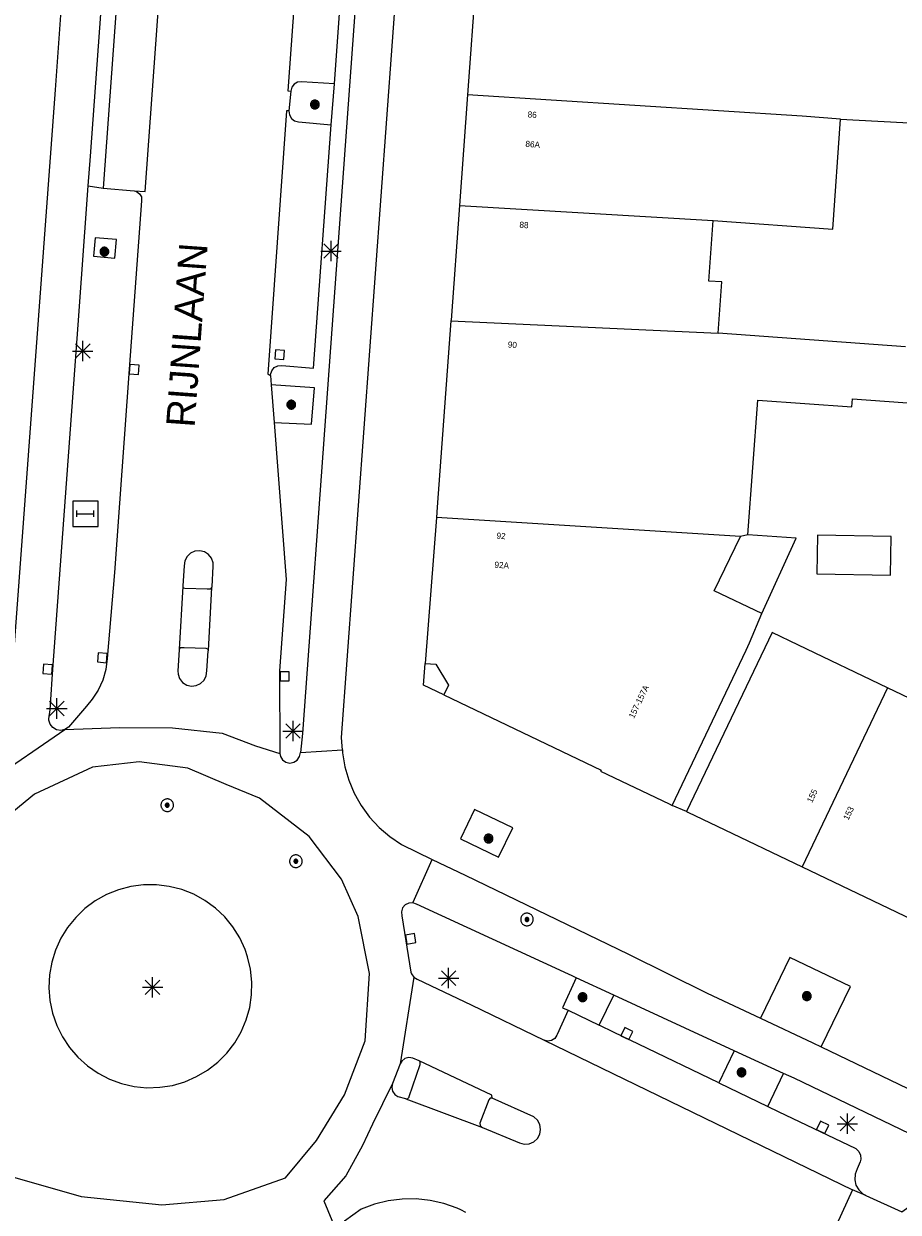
# Model space of a CAD drawing. Header units: metres. Extents: x 135779 to 137489, y 452643 to 455118.
# Tile 162 of 256: x 136267 to 136310, y 454057 to 454115. Entities that reach past the tile are written whole.
import ezdxf
from ezdxf.enums import TextEntityAlignment as Align

# ---------------------------------------------------------------- set-up
doc = ezdxf.new("R2010")
doc.units = ezdxf.units.M
for name, color, linetype, lineweight in [('KTop_NAR_Huisnummer tijdelijk (t)', 7, 'Continuous', 13), ('KTop_ORL_Weg_Straatnaam (t)', 7, 'Continuous', 13), ('KTop_PAL_Lichtmast', 40, 'Continuous', 13), ('KTop_PND_Grondvlaksituatie van BAG-pand [tachy]', 1, 'Continuous', 13), ('KTop_PND_Pandscheiding', 40, 'Continuous', 13), ('KTop_PUT_Inspectie- of rioolput', 15, 'Continuous', 13), ('KTop_PUT_Kolk', 15, 'Continuous', 13), ('KTop_STM_Abri', 40, 'Continuous', 13), ('KTop_VGO_Boom', 92, 'Continuous', 13), ('KTop_WGD_Fietspad', 40, 'Continuous', 13), ('KTop_WGD_Parkeervlak', 251, 'Continuous', 13), ('KTop_WGD_Rijbaan_Lokale weg', 251, 'Continuous', 13), ('KTop_WGD_Rijbaan_Lokale weg_fietsstrook', 40, 'Continuous', 13), ('KTop_WGD_Rijbaan_Lokale weg_verkeersdrempel', 40, 'Continuous', 13), ('KTop_WGD_Voetpad', 251, 'Continuous', 13)]:
    doc.layers.add(name, color=color, linetype=linetype, lineweight=lineweight)
doc.styles.add('Style-ROVU', font='ROVU.shx')
doc.styles.add('Style-ROVUCURSIEF', font='ROVUCURSIEF.shx')

# ---------------------------------------------------------------- blocks, each defined once
blk = doc.blocks.new('PAL_Lichtmast')
at = {"layer": 'KTop_PAL_Lichtmast'}
for p, q in [((-0.354, -0.354), (0.354, 0.354)), ((0.354, -0.354), (-0.354, 0.354)), ((0, -0.5), (0, 0.5)), ((-0.5, 0), (0.5, 0))]:
    blk.add_line(p, q, dxfattribs=at)
blk = doc.blocks.new('PUT_Inspectie-_of_rioolput')
at = {"layer": 'KTop_PUT_Inspectie- of rioolput', "flags": 128}
for points in [[(0.31, 0), (0.308, 0.032), (0.303, 0.064), (0.294, 0.095), (0.283, 0.126), (0.268, 0.155), (0.25, 0.182), (0.23, 0.207), (0.207, 0.23), (0.182, 0.25), (0.154, 0.268), (0.126, 0.283), (0.095, 0.294), (0.064, 0.303), (0.032, 0.308), (0, 0.309), (-0.032, 0.308), (-0.064, 0.303), (-0.096, 0.294), (-0.126, 0.283), (-0.155, 0.268), (-0.182, 0.25), (-0.207, 0.23), (-0.23, 0.207), (-0.25, 0.182), (-0.268, 0.154), (-0.283, 0.126), (-0.294, 0.095), (-0.303, 0.064), (-0.308, 0.032), (-0.309, 0), (-0.308, -0.032), (-0.303, -0.064), (-0.294, -0.096), (-0.283, -0.126), (-0.268, -0.155), (-0.25, -0.182), (-0.23, -0.207), (-0.207, -0.23), (-0.182, -0.25), (-0.155, -0.268), (-0.126, -0.283), (-0.096, -0.294), (-0.064, -0.303), (-0.032, -0.308), (0, -0.309), (0.032, -0.308), (0.064, -0.303), (0.095, -0.294), (0.126, -0.283), (0.155, -0.268), (0.182, -0.25), (0.207, -0.23), (0.23, -0.207), (0.25, -0.182), (0.268, -0.155), (0.283, -0.126), (0.294, -0.096), (0.303, -0.064), (0.308, -0.032), (0.31, 0)], [(0.095, 0), (0.094, 0.009), (0.092, 0.019), (0.09, 0.029), (0.086, 0.038), (0.082, 0.047), (0.076, 0.055), (0.07, 0.063), (0.063, 0.07), (0.055, 0.076), (0.047, 0.082), (0.038, 0.086), (0.029, 0.09), (0.019, 0.092), (0.009, 0.094), (0, 0.094), (-0.01, 0.094), (-0.02, 0.092), (-0.029, 0.09), (-0.039, 0.086), (-0.048, 0.082), (-0.056, 0.076), (-0.064, 0.07), (-0.071, 0.063), (-0.077, 0.055), (-0.082, 0.047), (-0.087, 0.038), (-0.09, 0.029), (-0.093, 0.019), (-0.094, 0.009), (-0.095, 0), (-0.094, -0.01), (-0.093, -0.02), (-0.09, -0.029), (-0.087, -0.039), (-0.082, -0.048), (-0.077, -0.056), (-0.071, -0.064), (-0.064, -0.071), (-0.056, -0.077), (-0.047, -0.082), (-0.039, -0.087), (-0.029, -0.09), (-0.02, -0.093), (-0.01, -0.094), (0, -0.095), (0.009, -0.094), (0.019, -0.093), (0.029, -0.09), (0.038, -0.087), (0.047, -0.082), (0.055, -0.077), (0.063, -0.071), (0.07, -0.064), (0.076, -0.056), (0.082, -0.047), (0.086, -0.039), (0.09, -0.029), (0.092, -0.02), (0.094, -0.01), (0.095, 0)], [(0.035, 0), (0.034, 0.003), (0.034, 0.007), (0.033, 0.01), (0.031, 0.014), (0.03, 0.017), (0.028, 0.02), (0.026, 0.023), (0.023, 0.026), (0.02, 0.028), (0.017, 0.03), (0.014, 0.031), (0.01, 0.033), (0.007, 0.034), (0.003, 0.034), (0, 0.034), (-0.004, 0.034), (-0.007, 0.034), (-0.011, 0.033), (-0.014, 0.031), (-0.018, 0.03), (-0.021, 0.028), (-0.023, 0.026), (-0.026, 0.023), (-0.028, 0.02), (-0.03, 0.017), (-0.032, 0.014), (-0.033, 0.01), (-0.034, 0.007), (-0.035, 0.003), (-0.035, 0), (-0.035, -0.004), (-0.034, -0.007), (-0.033, -0.011), (-0.032, -0.014), (-0.03, -0.018), (-0.028, -0.021), (-0.026, -0.023), (-0.023, -0.026), (-0.021, -0.028), (-0.017, -0.03), (-0.014, -0.032), (-0.011, -0.033), (-0.007, -0.034), (-0.004, -0.035), (0, -0.035), (0.003, -0.035), (0.007, -0.034), (0.01, -0.033), (0.014, -0.032), (0.017, -0.03), (0.02, -0.028), (0.023, -0.026), (0.026, -0.023), (0.028, -0.021), (0.03, -0.017), (0.031, -0.014), (0.033, -0.011), (0.034, -0.007), (0.034, -0.004), (0.035, 0)], [(0.01, 0.02), (0.007, 0.02), (0.005, 0.021), (0.003, 0.022), (0.001, 0.022), (-0.001, 0.022), (-0.004, 0.022), (-0.006, 0.021), (-0.008, 0.02), (-0.01, 0.019), (-0.012, 0.018), (-0.014, 0.017), (-0.016, 0.015), (-0.017, 0.013), (-0.019, 0.012), (-0.02, 0.009), (-0.021, 0.007), (-0.022, 0.005), (-0.022, 0.003), (-0.022, 0.001), (-0.022, -0.001), (-0.022, -0.004), (-0.022, -0.006), (-0.021, -0.008), (-0.02, -0.01), (-0.019, -0.012), (-0.017, -0.014), (-0.016, -0.016), (-0.014, -0.017), (-0.012, -0.019), (-0.01, -0.02), (-0.008, -0.021), (-0.006, -0.022), (-0.003, -0.022), (-0.001, -0.022), (0.001, -0.022), (0.003, -0.022), (0.005, -0.022), (0.008, -0.021), (0.01, -0.02), (0.012, -0.019), (0.014, -0.017), (0.015, -0.016), (0.017, -0.014), (0.018, -0.012), (0.02, -0.01), (0.02, -0.008), (0.021, -0.006), (0.022, -0.003), (0.022, -0.001), (0.022, 0.001), (0.022, 0.003), (0.021, 0.005), (0.02, 0.008), (0.019, 0.01), (0.018, 0.012), (0.017, 0.014), (0.015, 0.015), (0.013, 0.017), (0.012, 0.018), (0.01, 0.02)]]:
    blk.add_lwpolyline(points, dxfattribs=at)
blk = doc.blocks.new('PUT_Kolk')
at = {"layer": 'KTop_PUT_Kolk', "flags": 128}
blk.add_lwpolyline([(0.225, -0.225), (0.225, 0.225), (-0.225, 0.225), (-0.225, -0.225), (0.225, -0.225)], dxfattribs=at)
blk = doc.blocks.new('STM_Abri')
at = {"layer": 'KTop_STM_Abri', "flags": 128}
for points in [[(0.625, -0.625), (0.625, 0.625), (-0.625, 0.625), (-0.625, -0.625), (0.625, -0.625)], [(-0.4165, -0.1565), (-0.4165, 0.1565)], [(-0.4165, 0), (0.4165, 0)], [(0.4165, -0.1565), (0.4165, 0.1565)]]:
    blk.add_lwpolyline(points, dxfattribs=at)
blk = doc.blocks.new('VGO_Boom')
at = {"layer": 'KTop_VGO_Boom', "flags": 128}
for points in [[(0.215, 0), (0.214, 0.022), (0.21, 0.045), (0.204, 0.066), (0.196, 0.087), (0.186, 0.108), (0.174, 0.126), (0.16, 0.144), (0.144, 0.16), (0.126, 0.174), (0.107, 0.186), (0.087, 0.196), (0.066, 0.204), (0.045, 0.21), (0.022, 0.214), (-0.001, 0.215), (-0.023, 0.214), (-0.045, 0.21), (-0.067, 0.204), (-0.088, 0.196), (-0.108, 0.186), (-0.127, 0.174), (-0.144, 0.16), (-0.16, 0.144), (-0.174, 0.126), (-0.187, 0.107), (-0.197, 0.087), (-0.205, 0.066), (-0.211, 0.045), (-0.214, 0.022), (-0.215, -0.001), (-0.214, -0.023), (-0.211, -0.045), (-0.205, -0.067), (-0.197, -0.088), (-0.187, -0.108), (-0.174, -0.127), (-0.16, -0.144), (-0.144, -0.16), (-0.127, -0.174), (-0.108, -0.187), (-0.088, -0.197), (-0.067, -0.205), (-0.045, -0.211), (-0.023, -0.214), (0, -0.215), (0.022, -0.214), (0.045, -0.211), (0.066, -0.205), (0.087, -0.197), (0.108, -0.187), (0.126, -0.174), (0.144, -0.16), (0.16, -0.144), (0.174, -0.127), (0.186, -0.108), (0.196, -0.088), (0.204, -0.067), (0.21, -0.045), (0.214, -0.023), (0.215, -0.001)], [(0.155, 0), (0.154, 0.016), (0.152, 0.032), (0.147, 0.048), (0.142, 0.063), (0.134, 0.078), (0.125, 0.091), (0.115, 0.104), (0.104, 0.115), (0.091, 0.125), (0.077, 0.134), (0.063, 0.142), (0.048, 0.147), (0.032, 0.152), (0.016, 0.154), (-0.001, 0.155), (-0.017, 0.154), (-0.033, 0.152), (-0.048, 0.147), (-0.064, 0.142), (-0.078, 0.134), (-0.092, 0.125), (-0.104, 0.115), (-0.116, 0.104), (-0.126, 0.091), (-0.135, 0.077), (-0.142, 0.063), (-0.148, 0.048), (-0.152, 0.032), (-0.155, 0.016), (-0.155, -0.001), (-0.155, -0.017), (-0.152, -0.033), (-0.148, -0.048), (-0.142, -0.064), (-0.135, -0.078), (-0.126, -0.092), (-0.116, -0.104), (-0.104, -0.116), (-0.092, -0.126), (-0.078, -0.135), (-0.064, -0.142), (-0.048, -0.148), (-0.033, -0.152), (-0.017, -0.155), (0, -0.155), (0.016, -0.155), (0.032, -0.152), (0.048, -0.148), (0.063, -0.142), (0.078, -0.135), (0.091, -0.126), (0.104, -0.116), (0.115, -0.104), (0.125, -0.092), (0.134, -0.078), (0.142, -0.064), (0.147, -0.048), (0.152, -0.033), (0.154, -0.017), (0.155, -0.001)], [(0.095, 0), (0.094, 0.01), (0.093, 0.02), (0.09, 0.029), (0.087, 0.039), (0.082, 0.048), (0.077, 0.056), (0.071, 0.064), (0.064, 0.071), (0.056, 0.077), (0.047, 0.082), (0.039, 0.087), (0.029, 0.09), (0.02, 0.093), (0.01, 0.094), (-0.001, 0.095), (-0.01, 0.094), (-0.02, 0.093), (-0.03, 0.09), (-0.039, 0.087), (-0.048, 0.082), (-0.056, 0.077), (-0.064, 0.071), (-0.071, 0.064), (-0.077, 0.056), (-0.083, 0.047), (-0.087, 0.039), (-0.091, 0.029), (-0.093, 0.02), (-0.095, 0.01), (-0.095, -0.001), (-0.095, -0.01), (-0.093, -0.02), (-0.091, -0.03), (-0.087, -0.039), (-0.083, -0.048), (-0.077, -0.056), (-0.071, -0.064), (-0.064, -0.071), (-0.056, -0.077), (-0.048, -0.083), (-0.039, -0.087), (-0.03, -0.091), (-0.02, -0.093), (-0.01, -0.095), (0, -0.095), (0.01, -0.095), (0.02, -0.093), (0.029, -0.091), (0.039, -0.087), (0.048, -0.083), (0.056, -0.077), (0.064, -0.071), (0.071, -0.064), (0.077, -0.056), (0.082, -0.048), (0.087, -0.039), (0.09, -0.03), (0.093, -0.02), (0.094, -0.01), (0.095, -0.001)], [(0.035, 0), (0.035, 0.004), (0.034, 0.007), (0.033, 0.011), (0.032, 0.014), (0.03, 0.018), (0.028, 0.021), (0.026, 0.023), (0.023, 0.026), (0.021, 0.028), (0.017, 0.03), (0.014, 0.032), (0.011, 0.033), (0.007, 0.034), (0.004, 0.035), (-0.001, 0.035), (-0.004, 0.035), (-0.008, 0.034), (-0.011, 0.033), (-0.015, 0.032), (-0.018, 0.03), (-0.021, 0.028), (-0.024, 0.026), (-0.027, 0.023), (-0.029, 0.021), (-0.031, 0.017), (-0.032, 0.014), (-0.034, 0.011), (-0.035, 0.007), (-0.035, 0.004), (-0.035, -0.001), (-0.035, -0.004), (-0.035, -0.008), (-0.034, -0.011), (-0.032, -0.015), (-0.031, -0.018), (-0.029, -0.021), (-0.027, -0.024), (-0.024, -0.027), (-0.021, -0.029), (-0.018, -0.031), (-0.015, -0.032), (-0.011, -0.034), (-0.008, -0.035), (-0.004, -0.035), (0, -0.035), (0.004, -0.035), (0.007, -0.035), (0.011, -0.034), (0.014, -0.032), (0.018, -0.031), (0.021, -0.029), (0.023, -0.027), (0.026, -0.024), (0.028, -0.021), (0.03, -0.018), (0.032, -0.015), (0.033, -0.011), (0.034, -0.008), (0.035, -0.004), (0.035, 0)]]:
    blk.add_lwpolyline(points, dxfattribs=at)

msp = doc.modelspace()

# ---------------------------------------------------------------- linework, layer by layer
at = {"layer": 'KTop_PND_Grondvlaksituatie van BAG-pand [tachy]', "flags": 128}
for points in [[(136289.195, 454117.34), (136288.789, 454111.728)], [(136288.789, 454111.728), (136288.396, 454106.294)], [(136300.856, 454105.571), (136306.734, 454105.145), (136307.113, 454110.537)], [(136307.113, 454110.537), (136311.089, 454110.32)], [(136288.396, 454106.294), (136287.979, 454100.663), (136287.977, 454100.633)], [(136301.094, 454100.035), (136301.278, 454102.543), (136300.637, 454102.59), (136300.856, 454105.571)], [(136287.977, 454100.633), (136287.3, 454091.488), (136287.263, 454090.983)], [(136310.294, 454099.359), (136301.094, 454100.035)], [(136302.559, 454090.129), (136303.042, 454096.74), (136307.667, 454096.417), (136307.691, 454096.811), (136311.064, 454096.561), (136310.746, 454092.293), (136312.434, 454092.926)], [(136287.263, 454090.983), (136286.712, 454083.81)], [(136303.237, 454086.257), (136304.929, 454089.958), (136302.559, 454090.129)], [(136309.562, 454088.149), (136309.593, 454090.049), (136305.974, 454090.114), (136305.943, 454088.214), (136309.562, 454088.149)], [(136298.84, 454076.845), (136302.468, 454084.459), (136302.644, 454084.83), (136303.237, 454086.257)], [(136309.417, 454082.616), (136305.048, 454084.706), (136303.759, 454085.332), (136299.547, 454076.547)], [(136286.712, 454083.81), (136287.24, 454083.769), (136287.854, 454082.746), (136287.625, 454082.268)], [(136287.625, 454082.268), (136295.348, 454078.571), (136295.326, 454078.526), (136298.69, 454076.916), (136298.84, 454076.845)], [(136314.831, 454080.028), (136309.417, 454082.616)], [(136299.547, 454076.547), (136299.561, 454076.54), (136299.611, 454076.516), (136301.049, 454075.83), (136305.219, 454073.831)], [(136305.219, 454073.831), (136310.63, 454071.236)]]:
    msp.add_lwpolyline(points, dxfattribs=at)
at = {"layer": 'KTop_PND_Pandscheiding', "flags": 128}
for points in [[(136307.113, 454110.537), (136305.233, 454110.686), (136288.789, 454111.728)], [(136288.396, 454106.294), (136300.856, 454105.571)], [(136287.977, 454100.633), (136301.094, 454100.035)], [(136302.198, 454090.045), (136287.263, 454090.983)], [(136303.237, 454086.257), (136300.906, 454087.372), (136302.198, 454090.045)], [(136302.559, 454090.129), (136302.198, 454090.045)], [(136309.417, 454082.616), (136305.219, 454073.831)]]:
    msp.add_lwpolyline(points, dxfattribs=at)
at = {"layer": 'KTop_WGD_Fietspad', "flags": 128}
for points in [[(136280.22, 454274.2), (136275.241, 454204.99), (136274.882, 454200), (136273.361, 454178.925), (136272.263, 454163.708), (136271.654, 454155.274), (136270.935, 454145.306), (136270.295, 454136.429), (136269.339, 454123.176), (136269.112, 454120.022), (136268.532, 454111.981), (136266.389, 454082.956), (136266.385, 454082.91), (136266.181, 454079.786), (136266.064, 454079.293), (136265.87, 454078.826), (136265.605, 454078.395), (136265.276, 454078.011)], [(136270.162, 454107.273), (136270.268, 454108.721), (136271.309, 454122.921), (136271.317, 454123.03), (136273.431, 454151.869), (136275.916, 454185.775), (136276.959, 454200), (136277.316, 454204.876), (136278.332, 454218.74), (136279.437, 454233.816), (136279.43, 454233.939), (136279.479, 454234.155), (136279.602, 454234.34), (136279.781, 454234.47), (136281.92, 454234.338), (136281.953, 454234.335), (136282.047, 454234.277), (136282.081, 454234.172)], [(136291.703, 454232.38), (136289.659, 454204.167), (136289.357, 454200), (136284.915, 454138.702), (136283.71, 454122.115), (136281.907, 454097.29), (136280.678, 454080.366), (136280.581, 454079.432)], [(136282.644, 454079.574), (136282.63, 454079.75), (136282.6, 454080.18), (136285.667, 454121.97), (136285.667, 454121.971), (136287.012, 454140.302), (136291.314, 454200), (136291.609, 454204.094), (136293.655, 454232.479)], [(136269.014, 454080.569), (136268.811, 454080.523), (136268.603, 454080.554), (136268.421, 454080.661), (136268.291, 454080.827), (136268.232, 454081.029), (136268.23, 454081.1), (136268.293, 454081.536), (136268.39, 454083.042), (136268.421, 454083.514), (136269.661, 454100.439), (136270.162, 454107.273)], [(136265.276, 454078.011), (136269.014, 454080.569)], [(136280.581, 454079.432), (136282.644, 454079.574)], [(136286.101, 454072.061), (136286.117, 454072.097), (136287.062, 454074.186)], [(136287.062, 454074.186), (136288.67, 454073.41), (136296.7, 454069.53), (136300.563, 454067.626), (136303.18, 454066.396)], [(136294.132, 454068.377), (136293.926, 454068.472), (136293.742, 454068.557), (136286.288, 454071.995), (136286.101, 454072.061)], [(136295.973, 454067.528), (136294.132, 454068.377)], [(136301.891, 454064.798), (136295.973, 454067.528)], [(136303.18, 454066.396), (136305.751, 454065.187), (136306.165, 454064.987)], [(136304.315, 454063.68), (136301.891, 454064.798)], [(136306.165, 454064.987), (136315.482, 454060.494)], [(136313.575, 454059.249), (136304.829, 454063.443), (136304.315, 454063.68)]]:
    msp.add_lwpolyline(points, dxfattribs=at)
at = {"layer": 'KTop_WGD_Parkeervlak', "flags": 128}
for points in [[(136282.25, 454112.28), (136280.64, 454112.38), (136280.447, 454112.359), (136280.279, 454112.262), (136280.164, 454112.107), (136280.12, 454111.92)], [(136280.02, 454110.95), (136280.019, 454110.941), (136280.042, 454110.744), (136280.14, 454110.571), (136280.298, 454110.45), (136280.49, 454110.4), (136282.1, 454110.26)], [(136270.889, 454107.144), (136272.426, 454107.022)], [(136293.727, 454066.781), (136295.263, 454066.045)], [(136301.129, 454063.219), (136303.532, 454062.058)]]:
    msp.add_lwpolyline(points, dxfattribs=at)
at = {"layer": 'KTop_WGD_Rijbaan_Lokale weg', "flags": 128}
for points in [[(136282.15, 454140.08), (136282.01, 454140.07), (136280.724, 454122.336), (136280.724, 454122.332), (136279.97, 454111.93), (136280.12, 454111.92)], [(136272.426, 454107.022), (136272.963, 454106.98), (136274.103, 454122.824), (136274.14, 454123.34), (136274, 454123.36)], [(136280.12, 454111.92), (136280.02, 454110.95)], [(136280.02, 454110.95), (136279.9, 454110.95), (136278.99, 454098.02), (136279.12, 454097.95)], [(136272.426, 454107.022), (136272.536, 454106.989), (136272.684, 454106.879), (136272.772, 454106.717), (136272.784, 454106.533), (136272.172, 454098.27), (136271.46, 454088.28), (136271.1, 454084.05), (136271.028, 454083.515), (136270.879, 454082.997), (136270.654, 454082.507), (136270.359, 454082.055), (136270.07, 454081.72), (136269.19, 454080.69), (136269.014, 454080.569)], [(136279.12, 454097.95), (136279.154, 454097.5)], [(136279.154, 454097.5), (136279.295, 454095.649)], [(136279.295, 454095.649), (136279.88, 454087.94), (136279.555, 454083.445), (136279.57, 454079.39)], [(136276.24, 454087.544), (136276.242, 454087.573), (136276.301, 454088.596), (136276.293, 454088.757), (136276.215, 454088.982), (136276.068, 454089.168), (136275.867, 454089.296), (136275.636, 454089.35), (136275.399, 454089.325), (136275.184, 454089.224), (136275.014, 454089.057), (136274.909, 454088.844), (136274.88, 454088.608), (136274.805, 454087.616), (136274.804, 454087.596)], [(136274.804, 454087.596), (136274.626, 454084.506)], [(136276.062, 454084.454), (136276.24, 454087.544)], [(136274.626, 454084.506), (136274.624, 454084.477), (136274.565, 454083.454), (136274.573, 454083.293), (136274.651, 454083.068), (136274.798, 454082.882), (136274.999, 454082.754), (136275.23, 454082.7), (136275.467, 454082.725), (136275.682, 454082.826), (136275.852, 454082.993), (136275.957, 454083.206), (136275.986, 454083.442), (136276.061, 454084.434), (136276.062, 454084.454)], [(136269.014, 454080.569), (136271.703, 454080.666), (136274.295, 454080.649), (136276.746, 454080.384), (136278.385, 454079.767), (136279.57, 454079.39)], [(136270.372, 454078.726), (136267.519, 454077.401), (136264.921, 454075.262)], [(136266.45, 454058.604), (136269.812, 454057.636), (136273.785, 454057.228), (136276.842, 454057.483), (136279.848, 454058.553), (136281.376, 454060.387), (136282.751, 454062.628), (136283.77, 454065.277), (136283.974, 454068.588), (136283.414, 454071.39), (136282.599, 454073.224), (136281.019, 454075.313), (136278.574, 454077.198), (136276.944, 454077.86), (136275.059, 454078.675), (136272.665, 454078.981), (136270.372, 454078.726)], [(136275.894, 454072.174), (136275.341, 454072.478), (136274.754, 454072.711), (136274.142, 454072.867), (136273.516, 454072.944), (136272.884, 454072.942), (136272.258, 454072.86), (136271.648, 454072.7), (136271.062, 454072.464), (136270.511, 454072.156), (136270.003, 454071.78), (136269.547, 454071.344), (136269.15, 454070.853), (136268.818, 454070.316), (136268.556, 454069.741), (136268.369, 454069.138), (136268.259, 454068.516), (136268.229, 454067.886), (136268.279, 454067.256), (136268.409, 454066.638), (136268.615, 454066.042), (136268.895, 454065.476), (136269.244, 454064.949), (136269.656, 454064.472), (136270.126, 454064.05), (136270.646, 454063.691), (136271.206, 454063.4), (136271.799, 454063.183), (136272.414, 454063.042), (136273.043, 454062.98), (136273.674, 454062.998), (136274.298, 454063.095), (136274.904, 454063.271), (136275.484, 454063.522), (136276.027, 454063.843), (136276.525, 454064.231), (136276.97, 454064.679), (136277.355, 454065.18), (136277.674, 454065.725), (136277.921, 454066.306), (136278.093, 454066.913), (136278.187, 454067.537), (136278.201, 454068.169), (136278.136, 454068.797), (136277.991, 454069.411), (136277.866, 454069.773), (136277.6, 454070.346), (136277.265, 454070.881), (136276.864, 454071.369), (136276.405, 454071.802), (136275.894, 454072.174)], [(136286.147, 454068.408), (136285.48, 454064.154)], [(136286.147, 454068.408), (136286.31, 454068.31), (136288.97, 454067.05), (136292.56, 454065.31)], [(136292.56, 454065.31), (136307.705, 454057.969)], [(136286.418, 454064.298), (136286.097, 454064.427), (136285.903, 454064.456), (136285.714, 454064.407), (136285.56, 454064.286), (136285.48, 454064.154)], [(136290.003, 454062.472), (136289.98, 454062.615), (136286.418, 454064.298)], [(136285.106, 454063.185), (136284.124, 454061.194), (136283.63, 454060.136), (136282.819, 454058.655), (136281.726, 454057.421), (136282.411, 454055.81)], [(136285.106, 454063.185), (136285.07, 454062.997), (136285.112, 454062.805), (136285.227, 454062.645), (136285.365, 454062.555), (136285.745, 454062.444), (136285.753, 454062.441)], [(136285.753, 454062.441), (136289.52, 454061.018)], [(136289.52, 454061.018), (136291.347, 454060.277), (136291.579, 454060.213), (136291.819, 454060.229), (136292.041, 454060.322), (136292.221, 454060.482), (136292.338, 454060.692), (136292.381, 454060.929), (136292.345, 454061.167), (136292.233, 454061.38), (136292.051, 454061.551), (136290.003, 454062.472)], [(136307.705, 454057.969), (136304.557, 454051.082)], [(136288.715, 454056.845), (136288.463, 454056.987), (136288.286, 454057.064), (136287.633, 454057.293), (136286.957, 454057.445), (136286.268, 454057.519), (136285.576, 454057.512), (136284.888, 454057.426), (136284.216, 454057.261), (136283.567, 454057.02), (136282.756, 454056.428), (136282.573, 454056.263), (136282.455, 454056.05), (136282.411, 454055.81)]]:
    msp.add_lwpolyline(points, dxfattribs=at)
at = {"layer": 'KTop_WGD_Rijbaan_Lokale weg_fietsstrook', "flags": 128}
msp.add_lwpolyline([(136285.48, 454064.154), (136285.106, 454063.185)], dxfattribs=at)
at = {"layer": 'KTop_WGD_Rijbaan_Lokale weg_verkeersdrempel', "flags": 128}
for points in [[(136308.353, 454057.686), (136310.119, 454056.885), (136311.903, 454058.158)], [(136308.353, 454057.686), (136307.817, 454057.915), (136307.705, 454057.969)]]:
    msp.add_lwpolyline(points, dxfattribs=at)
at = {"layer": 'KTop_WGD_Voetpad', "flags": 128}
for points in [[(136282.25, 454112.28), (136282.957, 454122.166), (136282.957, 454122.171), (136284.19, 454139.43), (136282.63, 454139.54), (136282.435, 454139.592), (136282.275, 454139.715), (136282.175, 454139.89), (136282.15, 454140.08)], [(136272.04, 454123.01), (136272.038, 454122.977), (136270.889, 454107.144)], [(136282.1, 454110.26), (136282.25, 454112.28)], [(136279.12, 454097.95), (136279.121, 454097.999), (136279.176, 454098.187), (136279.3, 454098.338), (136279.475, 454098.427), (136279.67, 454098.44), (136281.23, 454098.31), (136282.1, 454110.26)], [(136270.162, 454107.273), (136270.889, 454107.144)], [(136270.496, 454104.712), (136270.422, 454103.814), (136271.476, 454103.719), (136271.544, 454104.63), (136270.496, 454104.712)], [(136279.295, 454095.649), (136281.13, 454095.57), (136281.28, 454097.35), (136279.154, 454097.5)], [(136274.804, 454087.596), (136274.831, 454087.533), (136274.912, 454087.505), (136275.998, 454087.474), (136276.128, 454087.47), (136276.187, 454087.477), (136276.24, 454087.544)], [(136276.062, 454084.454), (136276.035, 454084.517), (136275.954, 454084.545), (136274.868, 454084.576), (136274.738, 454084.58), (136274.679, 454084.573), (136274.626, 454084.506)], [(136287.625, 454082.268), (136286.63, 454082.744), (136286.712, 454083.81)], [(136279.57, 454079.39), (136279.601, 454079.251), (136279.707, 454079.082), (136279.871, 454078.966), (136280.066, 454078.923), (136280.263, 454078.96), (136280.431, 454079.069), (136280.542, 454079.235), (136280.581, 454079.432)], [(136282.644, 454079.574), (136282.656, 454079.423), (136282.77, 454078.74), (136282.962, 454078.075), (136283.229, 454077.436), (136283.442, 454077.058), (136283.569, 454076.832), (136283.975, 454076.272), (136284.443, 454075.762), (136284.967, 454075.309), (136285.54, 454074.92), (136287.062, 454074.186)], [(136299.547, 454076.547), (136298.84, 454076.845)], [(136290.313, 454074.305), (136291.008, 454075.744), (136289.138, 454076.646), (136288.443, 454075.207), (136290.313, 454074.305)], [(136286.101, 454072.061), (136285.903, 454072.048), (136285.726, 454071.958), (136285.598, 454071.807), (136285.54, 454071.617), (136285.56, 454071.42), (136286.01, 454068.66), (136286.038, 454068.565), (136286.147, 454068.408)], [(136306.165, 454064.987), (136307.592, 454067.947), (136304.612, 454069.365), (136303.18, 454066.396)], [(136294.132, 454068.377), (136293.454, 454066.907), (136293.727, 454066.781)], [(136295.263, 454066.045), (136295.973, 454067.528)], [(136293.727, 454066.781), (136293.196, 454065.597), (136293.18, 454065.552), (136293.073, 454065.394), (136292.91, 454065.292), (136292.72, 454065.265), (136292.56, 454065.31)], [(136301.129, 454063.219), (136297.191, 454065.121), (136295.988, 454065.698), (136295.263, 454066.045)], [(136301.891, 454064.798), (136301.129, 454063.219)], [(136285.753, 454062.441), (136285.853, 454062.448), (136285.918, 454062.523), (136285.923, 454062.542), (136286.468, 454064.123), (136286.457, 454064.242), (136286.418, 454064.298)], [(136303.532, 454062.058), (136304.315, 454063.68)], [(136290.003, 454062.472), (136289.903, 454062.46), (136289.845, 454062.381), (136289.4, 454061.241), (136289.416, 454061.117), (136289.503, 454061.026), (136289.52, 454061.018)], [(136303.532, 454062.058), (136304.055, 454061.806), (136307.858, 454059.989), (136308.009, 454059.852), (136308.097, 454059.668), (136308.108, 454059.464), (136308.072, 454059.335), (136307.921, 454058.989), (136307.825, 454058.734), (136307.807, 454058.463), (136307.867, 454058.197), (136308.003, 454057.961), (136308.2, 454057.774), (136308.353, 454057.686)]]:
    msp.add_lwpolyline(points, dxfattribs=at)

# ---------------------------------------------------------------- block references
at = {"layer": 'KTop_PAL_Lichtmast'}
for p in [(136282.091, 454104.06), (136269.896, 454099.149), (136268.621, 454081.6), (136280.221, 454080.49), (136287.861, 454068.36), (136273.321, 454067.91), (136307.446, 454061.208)]:
    msp.add_blockref('PAL_Lichtmast', p, dxfattribs=at)
at = {"layer": 'KTop_PUT_Inspectie- of rioolput'}
for p, rotation in [((136274.041, 454076.852), 82.71597634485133), ((136280.361, 454074.101), 37.10177453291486), ((136291.711, 454071.241), 64.21072189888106)]:
    msp.add_blockref('PUT_Inspectie-_of_rioolput', p, dxfattribs=dict(at, rotation=rotation))
at = {"layer": 'KTop_PUT_Kolk'}
for p, rotation in [((136279.565, 454098.976), 175.974220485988), ((136272.421, 454098.247), 175.923350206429), ((136270.854, 454084.09), 355.135485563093), ((136268.172, 454083.531), 356.0943008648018), ((136279.81, 454083.181), 180.2119439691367), ((136285.997, 454070.291), 189.2602215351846), ((136296.615, 454065.639), 244.3760285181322), ((136306.235, 454061.035), 244.4624293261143)]:
    msp.add_blockref('PUT_Kolk', p, dxfattribs=dict(at, rotation=rotation))
at = {"layer": 'KTop_STM_Abri'}
msp.add_blockref('STM_Abri', (136270.025, 454091.161), dxfattribs=at)
at = {"layer": 'KTop_VGO_Boom'}
for p in [(136281.294, 454111.259), (136270.957, 454104.034), (136280.134, 454096.519), (136289.823, 454075.215), (136294.442, 454067.424), (136305.456, 454067.477), (136302.25, 454063.733)]:
    msp.add_blockref('VGO_Boom', p, dxfattribs=at)

# ---------------------------------------------------------------- texts
at = {"layer": 'KTop_NAR_Huisnummer tijdelijk (t)', "style": 'Style-ROVUCURSIEF'}
for s, rotation, p in [('86', 355.7, (136291.746, 454110.777)), ('86A', 355.7, (136291.638, 454109.331)), ('88', 355.9, (136291.342, 454105.36)), ('90', 355.9, (136290.772, 454099.476)), ('92', 355.9, (136290.217, 454090.092)), ('92A', 355.9, (136290.116, 454088.667)), ('157-157A', 64.4, (136296.827, 454081.151)), ('155', 64.5, (136305.574, 454077.007)), ('153', 64.5, (136307.358, 454076.155))]:
    msp.add_text(s, height=0.3, rotation=rotation, dxfattribs=at).set_placement(p, align=Align.MIDDLE_LEFT)
at = {"layer": 'KTop_ORL_Weg_Straatnaam (t)', "style": 'Style-ROVU'}
msp.add_text('RIJNLAAN', height=1.4, rotation=85.87359, dxfattribs=at).set_placement((136275.381, 454095.374))

doc.saveas('drawing.dxf')
